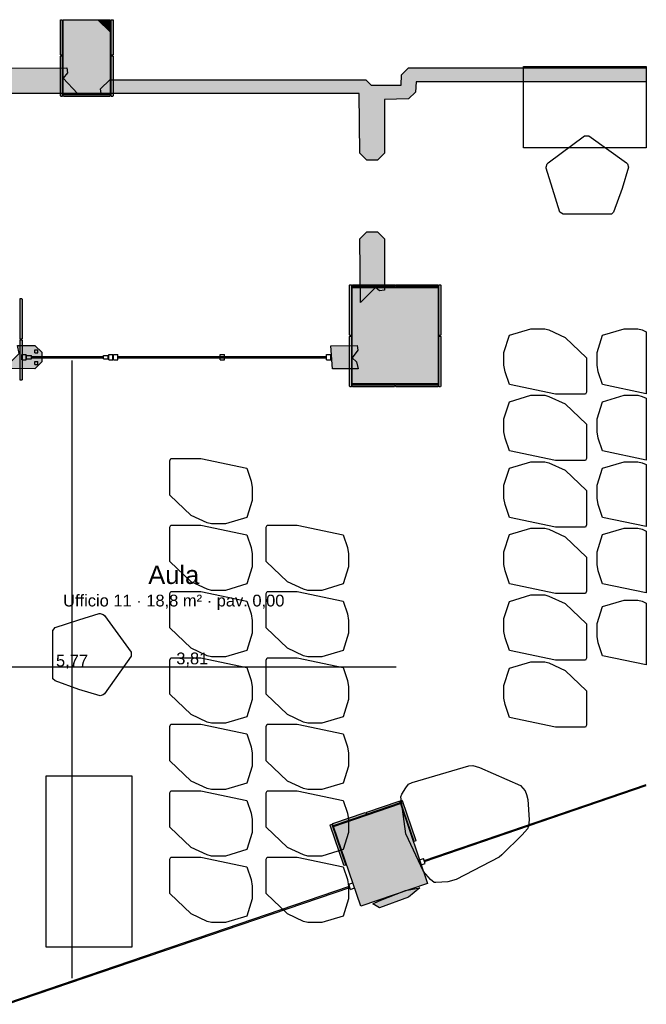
# Model space of a CAD drawing. Header units: millimetres. Extents: x -18533 to 137888, y -83624 to 7711.
# Tile 25 of 40: x 42499 to 48350, y -2166 to 7025. Entities that reach past the tile are written whole.
import ezdxf
from ezdxf.enums import TextEntityAlignment as Align

# ---------------------------------------------------------------- set-up
doc = ezdxf.new("R2010")
doc.units = ezdxf.units.MM
for name, color, linetype in [('A-ARREDI', 9, 'Continuous'), ('A-MISURE', 40, 'Continuous'), ('A-MURI-ESISTENTI', 7, 'Continuous'), ('A-PARETI-VETRATE', 5, 'Continuous'), ('A-PILASTRI', 8, 'Continuous'), ('A-TESTI', 7, 'Continuous'), ('A-VETRINE', 4, 'Continuous')]:
    doc.layers.add(name, color=color, linetype=linetype)
doc.styles.add('VISIO', font='arial.ttf')

msp = doc.modelspace()

# ---------------------------------------------------------------- hatches: boundary and pattern name
at = {"layer": 'A-MURI-ESISTENTI'}
for points in [[(43230, 7025), (43341.4, 7025), (43340, 6915), (43230, 7025)], [(43040, 6335), (40970, 6335), (40965, 6380), (41025, 6460), (40975, 6510), (40965, 6570), (42940, 6575), (42945, 6530), (42905, 6480), (43040, 6335)], [(46200, 6445), (46195, 6350), (46130, 6285), (45905, 6280), (45905, 5780), (45840, 5715), (45740, 5715), (45675, 5780), (45670, 6335), (43260, 6335), (43255, 6380), (43340, 6465), (45730, 6465), (45780, 6415), (46060, 6415), (46065, 6510), (46130, 6575), (48350, 6575), (48350, 6445), (46200, 6445)], [(45675, 4980), (45740, 5045), (45840, 5045), (45905, 4980), (45905, 4500), (45860, 4495), (45820, 4525), (45680, 4385), (45675, 4980)], [(42355, 3770), (42495, 3910), (42480, 3985), (42640, 3985), (42705, 3920), (42705, 3830), (42640, 3765), (42355, 3770)], [(45420, 3765), (45405, 3980), (45650, 3985), (45655, 3940), (45605, 3870), (45645, 3830), (45660, 3765), (45420, 3765)], [(45795, -1230), (45856, -1200), (46100, -1105), (46235, -1080), (46130, -1165), (45860, -1265), (45795, -1230)]]:
    msp.add_hatch(color=7, dxfattribs=at).paths.add_polyline_path(points)
at = {"layer": 'A-PILASTRI'}
for points in [[(42897, 6693), (42883, 6693), (42879, 6697), (42879, 7025), (42897, 7025), (42897, 6693)], [(43345, 6335), (42905, 6335), (42905, 7025), (43345, 7025), (43345, 6335)], [(43353, 7025), (43371, 7025), (43371, 6697), (43367, 6693), (43353, 6693), (43353, 7025)], [(42897, 6309), (42883, 6309), (42879, 6313), (42879, 6683), (42883, 6687), (42897, 6687), (42897, 6309)], [(43353, 6687), (43367, 6687), (43371, 6683), (43371, 6313), (43367, 6309), (43353, 6309), (43353, 6687)], [(43345, 6327), (43345, 6313), (43341, 6309), (42909, 6309), (42905, 6313), (42905, 6327), (43345, 6327)], [(45597, 4078), (45583, 4078), (45579, 4082), (45579, 4547), (45583, 4551), (45597, 4551), (45597, 4078)], [(45605, 4533), (45605, 4547), (45609, 4551), (45998, 4551), (46002, 4547), (46002, 4533), (45605, 4533)], [(46405, 3625), (45605, 3625), (45605, 4525), (46405, 4525), (46405, 3625)], [(46008, 4533), (46008, 4547), (46012, 4551), (46401, 4551), (46405, 4547), (46405, 4533), (46008, 4533)], [(46413, 4551), (46427, 4551), (46431, 4547), (46431, 4082), (46427, 4078), (46413, 4078), (46413, 4551)], [(42503, 4421), (42517, 4421), (42521, 4417), (42521, 4047), (42517, 4043), (42503, 4043), (42503, 4421)], [(45597, 3599), (45583, 3599), (45579, 3603), (45579, 4068), (45583, 4072), (45597, 4072), (45597, 3599)], [(46413, 4072), (46427, 4072), (46431, 4068), (46431, 3603), (46427, 3599), (46413, 3599), (46413, 4072)], [(42503, 4037), (42517, 4037), (42521, 4033), (42521, 3663), (42517, 3659), (42503, 3659), (42503, 4037)], [(46002, 3617), (46002, 3603), (45998, 3599), (45609, 3599), (45605, 3603), (45605, 3617), (46002, 3617)], [(46405, 3617), (46405, 3603), (46401, 3599), (46012, 3599), (46008, 3603), (46008, 3617), (46405, 3617)], [(45742, -391), (45737, -378), (45740, -373), (46041, -270), (46046, -272), (46051, -286), (45742, -391)], [(46053, -266), (46066, -261), (46071, -264), (46199, -638), (46196, -643), (46183, -647), (46053, -266)], [(45429, -506), (46054, -293), (46308, -1038), (45683, -1251), (45429, -506)], [(45426, -499), (45422, -485), (45424, -480), (45726, -377), (45731, -380), (45736, -393), (45426, -499)], [(45543, -866), (45530, -870), (45525, -868), (45397, -494), (45400, -489), (45413, -484), (45543, -866)]]:
    msp.add_hatch(color=8, dxfattribs=at).paths.add_polyline_path(points)

# ---------------------------------------------------------------- linework, layer by layer
at = {"layer": 'A-ARREDI'}
for points in [[(47204, 6589.5), (48350, 6589.5), (48350, 5829.5), (47204, 5829.5), (47204, 6589.5)], [(47204, 6589.5), (48350, 6589.5), (48350, 5829.5), (47204, 5829.5), (47204, 6589.5)], [(47544, 5229.5), (47474, 5449.5), (47414, 5639.5), (47414, 5649.5), (47424, 5679.5), (47434, 5689.5), (47774, 5939.5), (47814, 5939.5), (48164, 5689.5), (48174, 5679.5), (48184, 5649.5), (48124, 5449.5), (48044, 5229.5), (48024, 5209.5), (47574, 5209.5), (47544, 5229.5)], [(47544, 5229.5), (47474, 5449.5), (47414, 5639.5), (47414, 5649.5), (47424, 5679.5), (47434, 5689.5), (47774, 5939.5), (47814, 5939.5), (48164, 5689.5), (48174, 5679.5), (48184, 5649.5), (48124, 5449.5), (48044, 5229.5), (48024, 5209.5), (47574, 5209.5), (47544, 5229.5)], [(47071, 4078.9), (47271, 4138.9), (47401, 4138.9), (47441, 4128.9), (47591, 4058.9), (47791, 3868.9), (47791, 3548.9), (47781, 3528.9), (47501, 3528.9), (47071, 3618.9), (47031, 3738.9), (47021, 3798.9), (47021, 3918.9), (47071, 4078.9)], [(47071, 4078.9), (47271, 4138.9), (47401, 4138.9), (47441, 4128.9), (47591, 4058.9), (47791, 3868.9), (47791, 3548.9), (47781, 3528.9), (47501, 3528.9), (47071, 3618.9), (47031, 3738.9), (47021, 3798.9), (47021, 3918.9), (47071, 4078.9)], [(47942, 4078.9), (48142, 4138.9), (48272, 4138.9), (48312, 4128.9), (48350, 4111.2), (48350, 3533.5), (47942, 3618.9), (47902, 3738.9), (47892, 3798.9), (47892, 3918.9), (47942, 4078.9)], [(47942, 4078.9), (48142, 4138.9), (48272, 4138.9), (48312, 4128.9), (48350, 4111.2), (48350, 3533.5), (47942, 3618.9), (47902, 3738.9), (47892, 3798.9), (47892, 3918.9), (47942, 4078.9)], [(47071, 3458.9), (47271, 3518.9), (47401, 3518.9), (47441, 3508.9), (47591, 3438.9), (47791, 3248.9), (47791, 2928.9), (47781, 2908.9), (47501, 2908.9), (47071, 2998.9), (47031, 3118.9), (47021, 3178.9), (47021, 3298.9), (47071, 3458.9)], [(47071, 3458.9), (47271, 3518.9), (47401, 3518.9), (47441, 3508.9), (47591, 3438.9), (47791, 3248.9), (47791, 2928.9), (47781, 2908.9), (47501, 2908.9), (47071, 2998.9), (47031, 3118.9), (47021, 3178.9), (47021, 3298.9), (47071, 3458.9)], [(47942, 3458.9), (48142, 3518.9), (48272, 3518.9), (48312, 3508.9), (48350, 3491.2), (48350, 2913.5), (47942, 2998.9), (47902, 3118.9), (47892, 3178.9), (47892, 3298.9), (47942, 3458.9)], [(47942, 3458.9), (48142, 3518.9), (48272, 3518.9), (48312, 3508.9), (48350, 3491.2), (48350, 2913.5), (47942, 2998.9), (47902, 3118.9), (47892, 3178.9), (47892, 3298.9), (47942, 3458.9)], [(44619.5, 2377.5), (44419.5, 2317.5), (44289.5, 2317.5), (44249.5, 2327.5), (44099.5, 2397.5), (43899.5, 2587.5), (43899.5, 2907.5), (43909.5, 2927.5), (44189.5, 2927.5), (44619.5, 2837.5), (44659.5, 2717.5), (44669.5, 2657.5), (44669.5, 2537.5), (44619.5, 2377.5)], [(44619.5, 2377.5), (44419.5, 2317.5), (44289.5, 2317.5), (44249.5, 2327.5), (44099.5, 2397.5), (43899.5, 2587.5), (43899.5, 2907.5), (43909.5, 2927.5), (44189.5, 2927.5), (44619.5, 2837.5), (44659.5, 2717.5), (44669.5, 2657.5), (44669.5, 2537.5), (44619.5, 2377.5)], [(47071, 2838.9), (47271, 2898.9), (47401, 2898.9), (47441, 2888.9), (47591, 2818.9), (47791, 2628.9), (47791, 2308.9), (47781, 2288.9), (47501, 2288.9), (47071, 2378.9), (47031, 2498.9), (47021, 2558.9), (47021, 2678.9), (47071, 2838.9)], [(47071, 2838.9), (47271, 2898.9), (47401, 2898.9), (47441, 2888.9), (47591, 2818.9), (47791, 2628.9), (47791, 2308.9), (47781, 2288.9), (47501, 2288.9), (47071, 2378.9), (47031, 2498.9), (47021, 2558.9), (47021, 2678.9), (47071, 2838.9)], [(47942, 2838.9), (48142, 2898.9), (48272, 2898.9), (48312, 2888.9), (48350, 2871.2), (48350, 2293.5), (47942, 2378.9), (47902, 2498.9), (47892, 2558.9), (47892, 2678.9), (47942, 2838.9)], [(47942, 2838.9), (48142, 2898.9), (48272, 2898.9), (48312, 2888.9), (48350, 2871.2), (48350, 2293.5), (47942, 2378.9), (47902, 2498.9), (47892, 2558.9), (47892, 2678.9), (47942, 2838.9)], [(44619.5, 1757.5), (44419.5, 1697.5), (44289.5, 1697.5), (44249.5, 1707.5), (44099.5, 1777.5), (43899.5, 1967.5), (43899.5, 2287.5), (43909.5, 2307.5), (44189.5, 2307.5), (44619.5, 2217.5), (44659.5, 2097.5), (44669.5, 2037.5), (44669.5, 1917.5), (44619.5, 1757.5)], [(44619.5, 1757.5), (44419.5, 1697.5), (44289.5, 1697.5), (44249.5, 1707.5), (44099.5, 1777.5), (43899.5, 1967.5), (43899.5, 2287.5), (43909.5, 2307.5), (44189.5, 2307.5), (44619.5, 2217.5), (44659.5, 2097.5), (44669.5, 2037.5), (44669.5, 1917.5), (44619.5, 1757.5)], [(45519.5, 1757.5), (45319.5, 1697.5), (45189.5, 1697.5), (45149.5, 1707.5), (44999.5, 1777.5), (44799.5, 1967.5), (44799.5, 2287.5), (44809.5, 2307.5), (45089.5, 2307.5), (45519.5, 2217.5), (45559.5, 2097.5), (45569.5, 2037.5), (45569.5, 1917.5), (45519.5, 1757.5)], [(45519.5, 1757.5), (45319.5, 1697.5), (45189.5, 1697.5), (45149.5, 1707.5), (44999.5, 1777.5), (44799.5, 1967.5), (44799.5, 2287.5), (44809.5, 2307.5), (45089.5, 2307.5), (45519.5, 2217.5), (45559.5, 2097.5), (45569.5, 2037.5), (45569.5, 1917.5), (45519.5, 1757.5)], [(47071, 2218.9), (47271, 2278.9), (47401, 2278.9), (47441, 2268.9), (47591, 2198.9), (47791, 2008.9), (47791, 1688.9), (47781, 1668.9), (47501, 1668.9), (47071, 1758.9), (47031, 1878.9), (47021, 1938.9), (47021, 2058.9), (47071, 2218.9)], [(47071, 2218.9), (47271, 2278.9), (47401, 2278.9), (47441, 2268.9), (47591, 2198.9), (47791, 2008.9), (47791, 1688.9), (47781, 1668.9), (47501, 1668.9), (47071, 1758.9), (47031, 1878.9), (47021, 1938.9), (47021, 2058.9), (47071, 2218.9)], [(47942, 2218.9), (48142, 2278.9), (48272, 2278.9), (48312, 2268.9), (48350, 2251.2), (48350, 1673.5), (47942, 1758.9), (47902, 1878.9), (47892, 1938.9), (47892, 2058.9), (47942, 2218.9)], [(47942, 2218.9), (48142, 2278.9), (48272, 2278.9), (48312, 2268.9), (48350, 2251.2), (48350, 1673.5), (47942, 1758.9), (47902, 1878.9), (47892, 1938.9), (47892, 2058.9), (47942, 2218.9)], [(44619.5, 1137.5), (44419.5, 1077.5), (44289.5, 1077.5), (44249.5, 1087.5), (44099.5, 1157.5), (43899.5, 1347.5), (43899.5, 1667.5), (43909.5, 1687.5), (44189.5, 1687.5), (44619.5, 1597.5), (44659.5, 1477.5), (44669.5, 1417.5), (44669.5, 1297.5), (44619.5, 1137.5)], [(44619.5, 1137.5), (44419.5, 1077.5), (44289.5, 1077.5), (44249.5, 1087.5), (44099.5, 1157.5), (43899.5, 1347.5), (43899.5, 1667.5), (43909.5, 1687.5), (44189.5, 1687.5), (44619.5, 1597.5), (44659.5, 1477.5), (44669.5, 1417.5), (44669.5, 1297.5), (44619.5, 1137.5)], [(45519.5, 1137.5), (45319.5, 1077.5), (45189.5, 1077.5), (45149.5, 1087.5), (44999.5, 1157.5), (44799.5, 1347.5), (44799.5, 1667.5), (44809.5, 1687.5), (45089.5, 1687.5), (45519.5, 1597.5), (45559.5, 1477.5), (45569.5, 1417.5), (45569.5, 1297.5), (45519.5, 1137.5)], [(45519.5, 1137.5), (45319.5, 1077.5), (45189.5, 1077.5), (45149.5, 1087.5), (44999.5, 1157.5), (44799.5, 1347.5), (44799.5, 1667.5), (44809.5, 1687.5), (45089.5, 1687.5), (45519.5, 1597.5), (45559.5, 1477.5), (45569.5, 1417.5), (45569.5, 1297.5), (45519.5, 1137.5)], [(47071, 1594.9), (47271, 1654.9), (47401, 1654.9), (47441, 1644.9), (47591, 1574.9), (47791, 1384.9), (47791, 1064.9), (47781, 1044.9), (47501, 1044.9), (47071, 1134.9), (47031, 1254.9), (47021, 1314.9), (47021, 1434.9), (47071, 1594.9)], [(47071, 1594.9), (47271, 1654.9), (47401, 1654.9), (47441, 1644.9), (47591, 1574.9), (47791, 1384.9), (47791, 1064.9), (47781, 1044.9), (47501, 1044.9), (47071, 1134.9), (47031, 1254.9), (47021, 1314.9), (47021, 1434.9), (47071, 1594.9)], [(47942, 1546.9), (48142, 1606.9), (48272, 1606.9), (48312, 1596.9), (48350, 1579.2), (48350, 1001.5), (47942, 1086.9), (47902, 1206.9), (47892, 1266.9), (47892, 1386.9), (47942, 1546.9)], [(47942, 1546.9), (48142, 1606.9), (48272, 1606.9), (48312, 1596.9), (48350, 1579.2), (48350, 1001.5), (47942, 1086.9), (47902, 1206.9), (47892, 1266.9), (47892, 1386.9), (47942, 1546.9)], [(42830, 1352), (43050, 1422), (43240, 1482), (43250, 1482), (43280, 1472), (43290, 1462), (43540, 1122), (43540, 1082), (43290, 732), (43280, 722), (43250, 712), (43050, 772), (42830, 852), (42810, 872), (42810, 1322), (42830, 1352)], [(42830, 1352), (43050, 1422), (43240, 1482), (43250, 1482), (43280, 1472), (43290, 1462), (43540, 1122), (43540, 1082), (43290, 732), (43280, 722), (43250, 712), (43050, 772), (42830, 852), (42810, 872), (42810, 1322), (42830, 1352)], [(44619.5, 517.5), (44419.5, 457.5), (44289.5, 457.5), (44249.5, 467.5), (44099.5, 537.5), (43899.5, 727.5), (43899.5, 1047.5), (43909.5, 1067.5), (44189.5, 1067.5), (44619.5, 977.5), (44659.5, 857.5), (44669.5, 797.5), (44669.5, 677.5), (44619.5, 517.5)], [(44619.5, 517.5), (44419.5, 457.5), (44289.5, 457.5), (44249.5, 467.5), (44099.5, 537.5), (43899.5, 727.5), (43899.5, 1047.5), (43909.5, 1067.5), (44189.5, 1067.5), (44619.5, 977.5), (44659.5, 857.5), (44669.5, 797.5), (44669.5, 677.5), (44619.5, 517.5)], [(45519.5, 517.5), (45319.5, 457.5), (45189.5, 457.5), (45149.5, 467.5), (44999.5, 537.5), (44799.5, 727.5), (44799.5, 1047.5), (44809.5, 1067.5), (45089.5, 1067.5), (45519.5, 977.5), (45559.5, 857.5), (45569.5, 797.5), (45569.5, 677.5), (45519.5, 517.5)], [(45519.5, 517.5), (45319.5, 457.5), (45189.5, 457.5), (45149.5, 467.5), (44999.5, 537.5), (44799.5, 727.5), (44799.5, 1047.5), (44809.5, 1067.5), (45089.5, 1067.5), (45519.5, 977.5), (45559.5, 857.5), (45569.5, 797.5), (45569.5, 677.5), (45519.5, 517.5)], [(47071, 970.9), (47271, 1030.9), (47401, 1030.9), (47441, 1020.9), (47591, 950.9), (47791, 760.9), (47791, 440.9), (47781, 420.9), (47501, 420.9), (47071, 510.9), (47031, 630.9), (47021, 690.9), (47021, 810.9), (47071, 970.9)], [(47071, 970.9), (47271, 1030.9), (47401, 1030.9), (47441, 1020.9), (47591, 950.9), (47791, 760.9), (47791, 440.9), (47781, 420.9), (47501, 420.9), (47071, 510.9), (47031, 630.9), (47021, 690.9), (47021, 810.9), (47071, 970.9)], [(44619.5, -102.5), (44419.5, -162.5), (44289.5, -162.5), (44249.5, -152.5), (44099.5, -82.5), (43899.5, 107.5), (43899.5, 427.5), (43909.5, 447.5), (44189.5, 447.5), (44619.5, 357.5), (44659.5, 237.5), (44669.5, 177.5), (44669.5, 57.5), (44619.5, -102.5)], [(44619.5, -102.5), (44419.5, -162.5), (44289.5, -162.5), (44249.5, -152.5), (44099.5, -82.5), (43899.5, 107.5), (43899.5, 427.5), (43909.5, 447.5), (44189.5, 447.5), (44619.5, 357.5), (44659.5, 237.5), (44669.5, 177.5), (44669.5, 57.5), (44619.5, -102.5)], [(45519.5, -102.5), (45319.5, -162.5), (45189.5, -162.5), (45149.5, -152.5), (44999.5, -82.5), (44799.5, 107.5), (44799.5, 427.5), (44809.5, 447.5), (45089.5, 447.5), (45519.5, 357.5), (45559.5, 237.5), (45569.5, 177.5), (45569.5, 57.5), (45519.5, -102.5)], [(45519.5, -102.5), (45319.5, -162.5), (45189.5, -162.5), (45149.5, -152.5), (44999.5, -82.5), (44799.5, 107.5), (44799.5, 427.5), (44809.5, 447.5), (45089.5, 447.5), (45519.5, 357.5), (45559.5, 237.5), (45569.5, 177.5), (45569.5, 57.5), (45519.5, -102.5)], [(46575.7, -1000.1), (46495.5, -1024.3), (46385.7, -1030.3), (46370.2, -1028.9), (46333.5, -1002.3), (46269.8, -926.4), (46105.3, -576.3), (46057.6, -228.6), (46067.4, -206), (46103.8, -146.8), (46130.4, -110), (46162.8, -97.3), (46691.8, 59.5), (46731.2, 63.8), (46791.9, 42.9), (47175.5, -123.4), (47217.9, -174), (47230.7, -206.3), (47242.2, -254.2), (47256.9, -442.8), (47251.5, -504.8), (47241.7, -527.4), (47189.8, -585.3), (47001.7, -771.9), (46976.4, -793.1), (46575.7, -1000.1)], [(46575.7, -1000.1), (46495.5, -1024.3), (46385.7, -1030.3), (46370.2, -1028.9), (46333.5, -1002.3), (46269.8, -926.4), (46105.3, -576.3), (46057.6, -228.6), (46067.4, -206), (46103.8, -146.8), (46130.4, -110), (46162.8, -97.3), (46691.8, 59.5), (46731.2, 63.8), (46791.9, 42.9), (47175.5, -123.4), (47217.9, -174), (47230.7, -206.3), (47242.2, -254.2), (47256.9, -442.8), (47251.5, -504.8), (47241.7, -527.4), (47189.8, -585.3), (47001.7, -771.9), (46976.4, -793.1), (46575.7, -1000.1)], [(43547, -33.3), (43547, -1633.3), (42747, -1633.3), (42747, -33.3), (43547, -33.3)], [(43547, -33.3), (43547, -1633.3), (42747, -1633.3), (42747, -33.3), (43547, -33.3)], [(44619.5, -722.5), (44419.5, -782.5), (44289.5, -782.5), (44249.5, -772.5), (44099.5, -702.5), (43899.5, -512.5), (43899.5, -192.5), (43909.5, -172.5), (44189.5, -172.5), (44619.5, -262.5), (44659.5, -382.5), (44669.5, -442.5), (44669.5, -562.5), (44619.5, -722.5)], [(44619.5, -722.5), (44419.5, -782.5), (44289.5, -782.5), (44249.5, -772.5), (44099.5, -702.5), (43899.5, -512.5), (43899.5, -192.5), (43909.5, -172.5), (44189.5, -172.5), (44619.5, -262.5), (44659.5, -382.5), (44669.5, -442.5), (44669.5, -562.5), (44619.5, -722.5)], [(45519.5, -722.5), (45319.5, -782.5), (45189.5, -782.5), (45149.5, -772.5), (44999.5, -702.5), (44799.5, -512.5), (44799.5, -192.5), (44809.5, -172.5), (45089.5, -172.5), (45519.5, -262.5), (45559.5, -382.5), (45569.5, -442.5), (45569.5, -562.5), (45519.5, -722.5)], [(45519.5, -722.5), (45319.5, -782.5), (45189.5, -782.5), (45149.5, -772.5), (44999.5, -702.5), (44799.5, -512.5), (44799.5, -192.5), (44809.5, -172.5), (45089.5, -172.5), (45519.5, -262.5), (45559.5, -382.5), (45569.5, -442.5), (45569.5, -562.5), (45519.5, -722.5)], [(44619.5, -1342.5), (44419.5, -1402.5), (44289.5, -1402.5), (44249.5, -1392.5), (44099.5, -1322.5), (43899.5, -1132.5), (43899.5, -812.5), (43909.5, -792.5), (44189.5, -792.5), (44619.5, -882.5), (44659.5, -1002.5), (44669.5, -1062.5), (44669.5, -1182.5), (44619.5, -1342.5)], [(44619.5, -1342.5), (44419.5, -1402.5), (44289.5, -1402.5), (44249.5, -1392.5), (44099.5, -1322.5), (43899.5, -1132.5), (43899.5, -812.5), (43909.5, -792.5), (44189.5, -792.5), (44619.5, -882.5), (44659.5, -1002.5), (44669.5, -1062.5), (44669.5, -1182.5), (44619.5, -1342.5)], [(45519.5, -1342.5), (45319.5, -1402.5), (45189.5, -1402.5), (45149.5, -1392.5), (44999.5, -1322.5), (44799.5, -1132.5), (44799.5, -812.5), (44809.5, -792.5), (45089.5, -792.5), (45519.5, -882.5), (45559.5, -1002.5), (45569.5, -1062.5), (45569.5, -1182.5), (45519.5, -1342.5)], [(45519.5, -1342.5), (45319.5, -1402.5), (45189.5, -1402.5), (45149.5, -1392.5), (44999.5, -1322.5), (44799.5, -1132.5), (44799.5, -812.5), (44809.5, -792.5), (45089.5, -792.5), (45519.5, -882.5), (45559.5, -1002.5), (45569.5, -1062.5), (45569.5, -1182.5), (45519.5, -1342.5)]]:
    msp.add_lwpolyline(points, close=True, dxfattribs=at)
at = {"layer": 'A-MISURE'}
for p, q in [((42987.5, -1922.4), (42987.5, 3845)), ((42206, 982.5), (46015, 982.5))]:
    msp.add_line(p, q, dxfattribs=at)
at = {"layer": 'A-MURI-ESISTENTI'}
for points in [[(43230, 7025), (43341.4, 7025), (43340, 6915), (43230, 7025)], [(43040, 6335), (40970, 6335), (40965, 6380), (41025, 6460), (40975, 6510), (40965, 6570), (42940, 6575), (42945, 6530), (42905, 6480), (43040, 6335)], [(46200, 6445), (46195, 6350), (46130, 6285), (45905, 6280), (45905, 5780), (45840, 5715), (45740, 5715), (45675, 5780), (45670, 6335), (43260, 6335), (43255, 6380), (43340, 6465), (45730, 6465), (45780, 6415), (46060, 6415), (46065, 6510), (46130, 6575), (48350, 6575), (48350, 6445), (46200, 6445)], [(45675, 4980), (45740, 5045), (45840, 5045), (45905, 4980), (45905, 4500), (45860, 4495), (45820, 4525), (45680, 4385), (45675, 4980)], [(42355, 3770), (42495, 3910), (42480, 3985), (42640, 3985), (42705, 3920), (42705, 3830), (42640, 3765), (42355, 3770)], [(45420, 3765), (45405, 3980), (45650, 3985), (45655, 3940), (45605, 3870), (45645, 3830), (45660, 3765), (45420, 3765)], [(45795, -1230), (45856, -1200), (46100, -1105), (46235, -1080), (46130, -1165), (45860, -1265), (45795, -1230)]]:
    msp.add_lwpolyline(points, close=True, dxfattribs=at)
at = {"layer": 'A-PARETI-VETRATE'}
for p, q in [((42520, 3900), (42560, 3900)), ((42520, 3850), (42520, 3900)), ((42560, 3850), (42560, 3900)), ((42564, 3891), (42609, 3891)), ((42564, 3859), (42564, 3891)), ((42609, 3859), (42609, 3891)), ((42609, 3880), (43281, 3880)), ((42609, 3870), (42609, 3880)), ((42609, 3870), (43281, 3870)), ((42640, 3944), (42668, 3944)), ((42640, 3916), (42640, 3944)), ((42640, 3916), (42668, 3916)), ((42668, 3916), (42668, 3944)), ((43281, 3891), (43326, 3891)), ((43281, 3859), (43281, 3891)), ((43281, 3870), (43281, 3880)), ((43326, 3859), (43326, 3891)), ((43330, 3900), (43370, 3900)), ((43330, 3850), (43330, 3900)), ((43370, 3850), (43370, 3900)), ((43375, 3900), (43415, 3900)), ((43375, 3850), (43375, 3900)), ((43415, 3850), (43415, 3900)), ((43415, 3880), (45365, 3880)), ((43415, 3870), (43415, 3880)), ((43415, 3870), (45365, 3870)), ((44370, 3900), (44410, 3900)), ((44370, 3850), (44370, 3900)), ((44410, 3850), (44410, 3900)), ((45365, 3900), (45405, 3900)), ((45365, 3850), (45365, 3900)), ((45365, 3870), (45365, 3880)), ((45405, 3850), (45405, 3900)), ((42520, 3850), (42560, 3850)), ((42564, 3859), (42609, 3859)), ((42640, 3834), (42668, 3834)), ((42640, 3806), (42640, 3834)), ((42640, 3806), (42668, 3806)), ((42668, 3806), (42668, 3834)), ((43281, 3859), (43326, 3859)), ((43330, 3850), (43370, 3850)), ((43375, 3850), (43415, 3850)), ((44370, 3850), (44410, 3850)), ((45365, 3850), (45405, 3850))]:
    msp.add_line(p, q, dxfattribs=at)
at = {"layer": 'A-PILASTRI'}
for points in [[(42897, 6693), (42883, 6693), (42879, 6697), (42879, 7025), (42897, 7025), (42897, 6693)], [(43345, 6335), (42905, 6335), (42905, 7025), (43345, 7025), (43345, 6335)], [(43353, 7025), (43371, 7025), (43371, 6697), (43367, 6693), (43353, 6693), (43353, 7025)], [(42897, 6309), (42883, 6309), (42879, 6313), (42879, 6683), (42883, 6687), (42897, 6687), (42897, 6309)], [(43353, 6687), (43367, 6687), (43371, 6683), (43371, 6313), (43367, 6309), (43353, 6309), (43353, 6687)], [(43345, 6327), (43345, 6313), (43341, 6309), (42909, 6309), (42905, 6313), (42905, 6327), (43345, 6327)], [(45597, 4078), (45583, 4078), (45579, 4082), (45579, 4547), (45583, 4551), (45597, 4551), (45597, 4078)], [(45605, 4533), (45605, 4547), (45609, 4551), (45998, 4551), (46002, 4547), (46002, 4533), (45605, 4533)], [(46405, 3625), (45605, 3625), (45605, 4525), (46405, 4525), (46405, 3625)], [(46008, 4533), (46008, 4547), (46012, 4551), (46401, 4551), (46405, 4547), (46405, 4533), (46008, 4533)], [(46413, 4551), (46427, 4551), (46431, 4547), (46431, 4082), (46427, 4078), (46413, 4078), (46413, 4551)], [(42503, 4421), (42517, 4421), (42521, 4417), (42521, 4047), (42517, 4043), (42503, 4043), (42503, 4421)], [(45597, 3599), (45583, 3599), (45579, 3603), (45579, 4068), (45583, 4072), (45597, 4072), (45597, 3599)], [(46413, 4072), (46427, 4072), (46431, 4068), (46431, 3603), (46427, 3599), (46413, 3599), (46413, 4072)], [(42503, 4037), (42517, 4037), (42521, 4033), (42521, 3663), (42517, 3659), (42503, 3659), (42503, 4037)], [(46002, 3617), (46002, 3603), (45998, 3599), (45609, 3599), (45605, 3603), (45605, 3617), (46002, 3617)], [(46405, 3617), (46405, 3603), (46401, 3599), (46012, 3599), (46008, 3603), (46008, 3617), (46405, 3617)], [(45742, -391), (45737, -378), (45740, -373), (46041, -270), (46046, -272), (46051, -286), (45742, -391)], [(46053, -266), (46066, -261), (46071, -264), (46199, -638), (46196, -643), (46183, -647), (46053, -266)], [(45429, -506), (46054, -293), (46308, -1038), (45683, -1251), (45429, -506)], [(45426, -499), (45422, -485), (45424, -480), (45726, -377), (45731, -380), (45736, -393), (45426, -499)], [(45543, -866), (45530, -870), (45525, -868), (45397, -494), (45400, -489), (45413, -484), (45543, -866)]]:
    msp.add_lwpolyline(points, close=True, dxfattribs=at)
at = {"layer": 'A-VETRINE'}
for p, q in [((46276.8, -823.2), (48350, -113.2)), ((46280.1, -832.7), (48350, -123.8)), ((46232.5, -817.3), (46270.4, -804.3)), ((46248.7, -864.6), (46232.5, -817.3)), ((46286.6, -851.6), (46270.4, -804.3)), ((46280.1, -832.7), (46276.8, -823.2)), ((46248.7, -864.6), (46286.6, -851.6)), ((42377.7, -2156.9), (45577.3, -1065)), ((42380.9, -2166.4), (45580.6, -1074.5)), ((45570.9, -1046.1), (45608.7, -1033.2)), ((45587, -1093.4), (45570.9, -1046.1)), ((45580.6, -1074.5), (45577.3, -1065)), ((45587, -1093.4), (45624.9, -1080.5)), ((45624.9, -1080.5), (45608.7, -1033.2))]:
    msp.add_line(p, q, dxfattribs=at)

# ---------------------------------------------------------------- texts
at = {"layer": 'A-MISURE', "style": 'VISIO'}
for s, p in [('3,81', (44110.5, 1062.5)), ('5,77', (42987.5, 1041.3))]:
    msp.add_text(s, height=110, dxfattribs=at).set_placement(p, align=Align.MIDDLE_CENTER)
at = {"layer": 'A-TESTI', "style": 'VISIO'}
for s, height, p in [('Aula', 170, (43937.5, 1842.5)), ('Ufficio 11 · 18,8 m² · pav. 0,00', 110, (43937.5, 1602.5))]:
    msp.add_text(s, height=height, dxfattribs=at).set_placement(p, align=Align.MIDDLE_CENTER)

doc.saveas('drawing.dxf')
